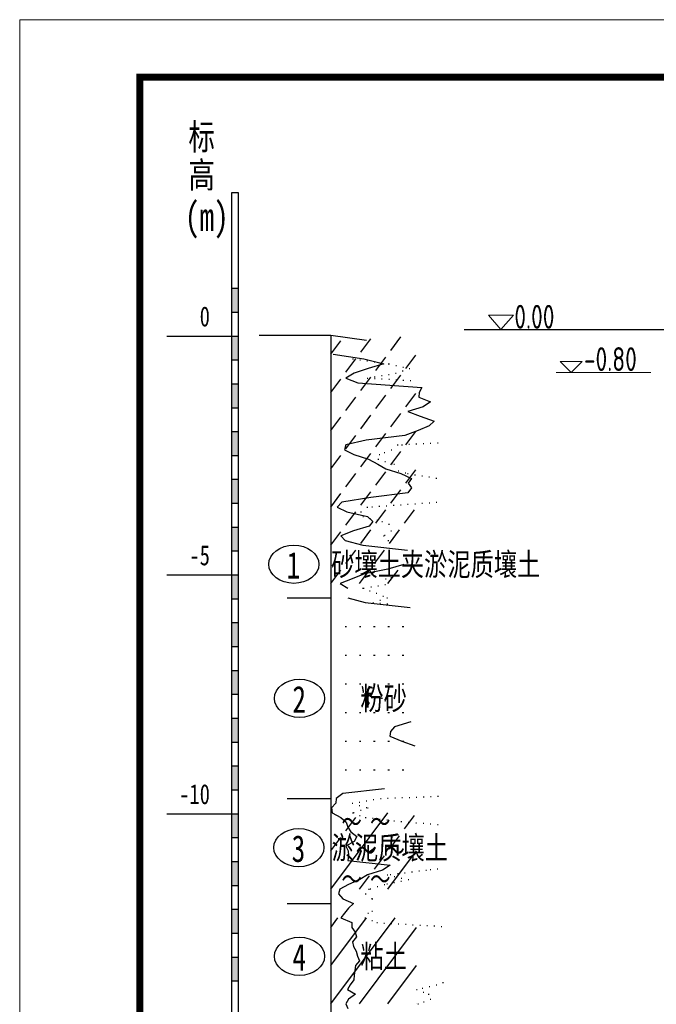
# Model space of a CAD drawing. Header units: inches. Extents: x 112594 to 193184, y 44995 to 116598.
# Tile 105 of 153: x 141724 to 143058, y 111778 to 113839. Entities that reach past the tile are written whole.
import ezdxf
from ezdxf.enums import TextEntityAlignment as Align

# ---------------------------------------------------------------- set-up
doc = ezdxf.new("R2010")
doc.units = ezdxf.units.IN
doc.header["$MEASUREMENT"] = 0
doc.layers.get('0').update_dxf_attribs({"lineweight": 15})
doc.layers.add('BM1', color=7, linetype='Continuous', lineweight=15)
doc.layers.add('尺寸细线', color=4, linetype='Continuous', lineweight=18)
doc.layers.add('LOCKUP', color=7, linetype='Continuous')
doc.styles.add('HZTXT', font='tssdeng.shx', dxfattribs={"width": 0.75, "bigfont": 'hztxt.shx'})
doc.styles.add('宋体', font='SIMFANG.TTF', dxfattribs={"width": 0.8, "height": 3.5})

# ---------------------------------------------------------------- blocks, each defined once
blk = doc.blocks.new('g')
at = {"ltscale": 2}
for p, q in [((-15.4, 0), (-30.8, 15.3)), ((-30.8, 15.3), (0, 15.3)), ((0, 15.3), (-15.4, 0))]:
    blk.add_line(p, q, dxfattribs=at)

msp = doc.modelspace()

# ---------------------------------------------------------------- linework, layer by layer
msp.add_line((142847.91957, 113100.00694), (143045.96234, 113100.00694))
at = {"layer": 'BM1', "linetype": 'Continuous'}
for p, q in [((148088.08305, 113838.71974), (141723.84056, 113838.71974)), ((141723.84056, 113838.71974), (141723.84056, 109338.26515))]:
    msp.add_line(p, q, dxfattribs=at)
at = {"layer": 'BM1', "color": 0, "linetype": 'Continuous', "const_width": 14.99847}
msp.add_lwpolyline([(141975.60671, 109413.2575), (141975.60671, 113718.26826), (148013.0907, 113718.26826), (148013.0907, 109413.2575)], close=True, dxfattribs=at)
at = {"layer": 'LOCKUP', "color": 8}
for p, q in [((142182.36835, 113476.52939), (142167.36835, 113476.52939)), ((142167.36835, 113476.52939), (142167.36835, 110276.52939)), ((142182.36835, 110276.52939), (142182.36835, 113476.52939)), ((142167.36835, 113276.52939), (142182.36835, 113276.52939)), ((142167.36835, 113226.52939), (142182.36835, 113226.52939)), ((142032.36835, 113176.52939), (142182.36835, 113176.52939)), ((142225.42111, 113178.52939), (142375.42111, 113178.52939)), ((142375.42111, 113178.52939), (142375.42111, 110658.52939)), ((142375.42111, 113178.52939), (142450.42111, 113168.09572)), ((142375.42111, 113138.52939), (142396.42111, 113166.52939)), ((142438.42111, 113142.52939), (142459.42111, 113170.52939)), ((142501.42111, 113146.52939), (142522.42111, 113174.52939)), ((142167.36835, 113126.52939), (142182.36835, 113126.52939)), ((142380.42111, 113138.52939), (142444.92111, 113128.52939)), ((142406.92111, 113100.52939), (142427.92111, 113128.52939)), ((142421.42111, 113128.52939), (142422.92111, 113128.52939)), ((142436.34764, 113126.55239), (142437.84764, 113126.55239)), ((142444.92111, 113128.52939), (142486.42111, 113118.52939)), ((142451.27417, 113124.57539), (142452.77417, 113124.57539)), ((142486.42111, 113118.52939), (142453.92111, 113108.52939)), ((142466.20071, 113122.59839), (142467.70071, 113122.59839)), ((142469.92111, 113104.52939), (142490.92111, 113132.52939)), ((142481.12724, 113120.62139), (142482.62724, 113120.62139)), ((142496.05377, 113118.64419), (142497.55377, 113118.64419)), ((142496.92111, 113118.52939), (142498.42111, 113118.52939)), ((142532.92111, 113108.52939), (142553.92111, 113136.52939)), ((142424.42111, 113098.52939), (142407.42111, 113088.52939)), ((142453.92111, 113108.52939), (142424.42111, 113098.52939)), ((142511.42111, 113098.52939), (142512.92111, 113098.52939)), ((142511.69802, 113115.09299), (142513.19802, 113115.09299)), ((142525.41499, 113103.43959), (142526.91499, 113103.43959)), ((142526.47493, 113111.65639), (142527.97493, 113111.65639)), ((142539.92111, 113108.52939), (142541.42111, 113108.52939)), ((142375.42111, 113058.52939), (142396.42111, 113086.52939)), ((142407.42111, 113088.52939), (142432.42111, 113078.52939)), ((142432.42111, 113078.52939), (142566.42111, 113068.52939)), ((142438.42111, 113062.52939), (142459.42111, 113090.52939)), ((142451.92111, 113088.52939), (142453.42111, 113088.52939)), ((142466.7744, 113091.02579), (142468.2744, 113091.02579)), ((142466.90766, 113087.68279), (142468.40766, 113087.68279)), ((142481.65664, 113093.52699), (142483.15664, 113093.52699)), ((142481.89421, 113086.83599), (142483.39421, 113086.83599)), ((142496.53887, 113096.02819), (142498.03887, 113096.02819)), ((142496.88076, 113085.98939), (142498.38076, 113085.98939)), ((142501.42111, 113066.52939), (142522.42111, 113094.52939)), ((142511.86732, 113085.14259), (142513.36732, 113085.14259)), ((142526.85387, 113084.29599), (142528.35387, 113084.29599)), ((142541.84042, 113083.44919), (142543.34042, 113083.44919)), ((142167.36835, 113076.52939), (142182.36835, 113076.52939)), ((142532.92111, 113028.52939), (142553.92111, 113056.52939)), ((142560.42111, 113058.52939), (142559.92111, 113048.52939)), ((142566.42111, 113068.52939), (142560.42111, 113058.52939)), ((142406.92111, 113020.52939), (142427.92111, 113048.52939)), ((142469.92111, 113024.52939), (142490.92111, 113052.52939)), ((142559.92111, 113048.52939), (142584.42111, 113038.52939)), ((142584.42111, 113038.52939), (142568.92111, 113028.52939)), ((142167.36835, 113026.52939), (142182.36835, 113026.52939)), ((142568.92111, 113028.52939), (142536.92111, 113018.52939)), ((142536.92111, 113018.52939), (142562.92111, 113008.52939)), ((142375.42111, 112978.52939), (142396.42111, 113006.52939)), ((142438.42111, 112982.52939), (142459.42111, 113010.52939)), ((142501.42111, 112986.52939), (142522.42111, 113014.52939)), ((142562.92111, 113008.52939), (142591.92111, 112998.52939)), ((142591.92111, 112998.52939), (142581.92111, 112988.52939)), ((142167.36835, 112976.52939), (142182.36835, 112976.52939)), ((142558.42111, 112978.52939), (142530.92111, 112968.52939)), ((142532.92111, 112948.52939), (142553.92111, 112976.52939)), ((142581.92111, 112988.52939), (142558.42111, 112978.52939)), ((142406.92111, 112940.52939), (142427.92111, 112968.52939)), ((142449.42111, 112958.52939), (142406.92111, 112948.52939)), ((142530.92111, 112968.52939), (142449.42111, 112958.52939)), ((142469.92111, 112944.52939), (142490.92111, 112972.52939)), ((142406.92111, 112948.52939), (142404.42111, 112938.52939)), ((142404.42111, 112938.52939), (142423.92111, 112928.52939)), ((142487.55371, 112932.78239), (142489.05371, 112932.78239)), ((142501.42111, 112906.52939), (142522.42111, 112934.52939)), ((142501.92111, 112938.52939), (142503.42111, 112938.52939)), ((142501.92832, 112938.53499), (142503.42832, 112938.53499)), ((142514.92111, 112948.52939), (142516.42111, 112948.52939)), ((142524.06266, 112949.01299), (142525.56266, 112949.01299)), ((142539.05087, 112949.80619), (142540.55087, 112949.80619)), ((142554.03907, 112950.59919), (142555.53907, 112950.59919)), ((142569.02727, 112951.39219), (142570.52727, 112951.39219)), ((142584.01548, 112952.18519), (142585.51548, 112952.18519)), ((142599.00368, 112952.97819), (142600.50368, 112952.97819)), ((142167.36835, 112926.52939), (142182.36835, 112926.52939)), ((142375.42111, 112898.52939), (142396.42111, 112926.52939)), ((142423.92111, 112928.52939), (142454.42111, 112918.52939)), ((142438.42111, 112902.52939), (142459.42111, 112930.52939)), ((142454.42111, 112918.52939), (142474.42111, 112908.52939)), ((142474.42111, 112918.52939), (142475.92111, 112918.52939)), ((142476.92111, 112928.52939), (142478.42111, 112928.52939)), ((142489.0481, 112914.09699), (142490.5481, 112914.09699)), ((142469.92111, 112864.52939), (142490.92111, 112892.52939)), ((142474.42111, 112908.52939), (142490.92111, 112898.52939)), ((142490.92111, 112898.52939), (142522.42111, 112888.52939)), ((142503.67509, 112909.66459), (142505.17509, 112909.66459)), ((142507.42111, 112908.52939), (142508.92111, 112908.52939)), ((142516.57875, 112894.28079), (142518.07875, 112894.28079)), ((142532.92111, 112868.52939), (142553.92111, 112896.52939)), ((142167.36835, 112876.52939), (142182.36835, 112876.52939)), ((142406.92111, 112860.52939), (142427.92111, 112888.52939)), ((142522.42111, 112888.52939), (142544.92111, 112878.52939)), ((142531.2364, 112890.03219), (142532.7364, 112890.03219)), ((142536.42111, 112888.52939), (142537.92111, 112888.52939)), ((142544.92111, 112878.52939), (142537.92111, 112868.52939)), ((142551.32072, 112886.21939), (142552.82072, 112886.21939)), ((142566.22033, 112883.90939), (142567.72033, 112883.90939)), ((142581.11994, 112881.59939), (142582.61994, 112881.59939)), ((142596.01955, 112879.28939), (142597.51955, 112879.28939)), ((142438.42111, 112822.52939), (142459.42111, 112850.52939)), ((142501.42111, 112826.52939), (142522.42111, 112854.52939)), ((142544.42111, 112858.52939), (142536.92111, 112848.52939)), ((142537.92111, 112868.52939), (142544.42111, 112858.52939)), ((142375.42111, 112818.52939), (142396.42111, 112846.52939)), ((142459.42111, 112838.52939), (142398.92111, 112828.52939)), ((142536.92111, 112848.52939), (142459.42111, 112838.52939)), ((142167.36835, 112826.52939), (142182.36835, 112826.52939)), ((142398.92111, 112828.52939), (142388.92111, 112818.52939)), ((142388.92111, 112818.52939), (142408.92111, 112808.52939)), ((142451.42111, 112818.52939), (142452.92111, 112818.52939)), ((142461.60133, 112819.23139), (142463.10133, 112819.23139)), ((142469.92111, 112784.52939), (142490.92111, 112812.52939)), ((142476.58131, 112820.26459), (142478.08131, 112820.26459)), ((142491.56128, 112821.29759), (142493.06128, 112821.29759)), ((142506.54126, 112822.33079), (142508.04126, 112822.33079)), ((142521.52123, 112823.36379), (142523.02123, 112823.36379)), ((142529.92111, 112784.52939), (142550.92111, 112812.52939)), ((142536.50121, 112824.39699), (142538.00121, 112824.39699)), ((142551.48118, 112825.42999), (142552.98118, 112825.42999)), ((142566.46116, 112826.46319), (142567.96116, 112826.46319)), ((142581.44113, 112827.49619), (142582.94113, 112827.49619)), ((142596.42111, 112828.52939), (142597.92111, 112828.52939)), ((142406.92111, 112780.52939), (142427.92111, 112808.52939)), ((142408.92111, 112808.52939), (142452.42111, 112798.52939)), ((142437.92111, 112808.52939), (142439.42111, 112808.52939)), ((142438.30875, 112808.81659), (142439.80875, 112808.81659)), ((142442.42111, 112798.52939), (142443.92111, 112798.52939)), ((142452.42111, 112798.52939), (142463.92111, 112788.52939)), ((142463.92111, 112788.52939), (142455.92111, 112778.52939)), ((142457.16419, 112794.84359), (142458.66419, 112794.84359)), ((142471.90727, 112791.15779), (142473.40727, 112791.15779)), ((142482.42111, 112788.52939), (142483.92111, 112788.52939)), ((142167.36835, 112776.52939), (142182.36835, 112776.52939)), ((142422.92111, 112768.52939), (142396.42111, 112758.52939)), ((142455.92111, 112778.52939), (142422.92111, 112768.52939)), ((142438.42111, 112742.52939), (142459.42111, 112770.52939)), ((142496.76411, 112782.67519), (142498.26411, 112782.67519)), ((142498.42111, 112742.52939), (142519.42111, 112770.52939)), ((142501.42111, 112768.52939), (142502.92111, 112768.52939)), ((142375.42111, 112738.52939), (142396.42111, 112766.52939)), ((142396.42111, 112758.52939), (142405.42111, 112748.52939)), ((142405.42111, 112748.52939), (142442.42111, 112738.52939)), ((142485.92111, 112758.52939), (142487.42111, 112758.52939)), ((142487.91872, 112759.81819), (142489.41872, 112759.81819)), ((142495.42111, 112748.52939), (142496.92111, 112748.52939)), ((142167.36835, 112726.52939), (142182.36835, 112726.52939)), ((142406.92111, 112700.52939), (142427.92111, 112728.52939)), ((142442.42111, 112738.52939), (142536.42111, 112728.52939)), ((142466.92111, 112700.52939), (142487.92111, 112728.52939)), ((142375.42111, 112658.52939), (142396.42111, 112686.52939)), ((142435.42111, 112658.52939), (142456.42111, 112686.52939)), ((142495.42111, 112688.52939), (142446.42111, 112678.52939)), ((142528.92111, 112698.52939), (142495.42111, 112688.52939)), ((142495.42111, 112658.52939), (142516.42111, 112686.52939)), ((142032.36835, 112676.52939), (142182.36835, 112676.52939)), ((142420.42111, 112668.52939), (142395.42111, 112658.52939)), ((142446.42111, 112678.52939), (142420.42111, 112668.52939)), ((142489.92111, 112668.52939), (142491.42111, 112668.52939)), ((142501.41079, 112671.33179), (142502.91079, 112671.33179)), ((142395.42111, 112658.52939), (142411.42111, 112648.52939)), ((142441.92111, 112648.52939), (142443.42111, 112648.52939)), ((142444.35534, 112648.92199), (142445.85534, 112648.92199)), ((142459.24678, 112651.32379), (142460.74678, 112651.32379)), ((142474.13823, 112653.72579), (142475.63823, 112653.72579)), ((142489.02967, 112656.12759), (142490.52967, 112656.12759)), ((142167.36835, 112626.52939), (142182.36835, 112626.52939)), ((142284.29611, 112628.52939), (142375.42111, 112628.52939)), ((142411.42111, 112628.52939), (142447.92111, 112618.52939)), ((142456.42723, 112643.43959), (142457.92723, 112643.43959)), ((142470.42111, 112638.52939), (142471.92111, 112638.52939)), ((142478.38358, 112623.60139), (142479.88358, 112623.60139)), ((142484.65136, 112632.20479), (142486.15136, 112632.20479)), ((142492.92111, 112628.52939), (142494.42111, 112628.52939)), ((142447.92111, 112618.52939), (142541.92111, 112608.52939)), ((142463.42111, 112618.52939), (142464.92111, 112618.52939)), ((142463.84605, 112618.67339), (142465.34605, 112618.67339)), ((142478.38698, 112617.18119), (142479.88698, 112617.18119)), ((142493.35286, 112615.83279), (142494.85286, 112615.83279)), ((142167.36835, 112576.52939), (142182.36835, 112576.52939)), ((142405.42111, 112568.52939), (142408.42111, 112568.52939)), ((142435.42111, 112568.52939), (142438.42111, 112568.52939)), ((142465.42111, 112568.52939), (142468.42111, 112568.52939)), ((142495.42111, 112568.52939), (142498.42111, 112568.52939)), ((142525.42111, 112568.52939), (142528.42111, 112568.52939)), ((142167.36835, 112526.52939), (142182.36835, 112526.52939)), ((142405.42111, 112508.52939), (142408.42111, 112508.52939)), ((142435.42111, 112508.52939), (142438.42111, 112508.52939)), ((142465.42111, 112508.52939), (142468.42111, 112508.52939)), ((142495.42111, 112508.52939), (142498.42111, 112508.52939)), ((142525.42111, 112508.52939), (142528.42111, 112508.52939)), ((142167.36835, 112476.52939), (142182.36835, 112476.52939)), ((142405.42111, 112448.52939), (142408.42111, 112448.52939)), ((142435.42111, 112448.52939), (142438.42111, 112448.52939)), ((142465.42111, 112448.52939), (142468.42111, 112448.52939)), ((142495.42111, 112448.52939), (142498.42111, 112448.52939)), ((142525.42111, 112448.52939), (142528.42111, 112448.52939)), ((142167.36835, 112426.52939), (142182.36835, 112426.52939)), ((142480.0708, 112418.97539), (142481.5708, 112418.97539)), ((142482.14495, 112418.52939), (142483.64495, 112418.52939)), ((142167.36835, 112376.52939), (142182.36835, 112376.52939)), ((142405.42111, 112388.52939), (142408.42111, 112388.52939)), ((142435.42111, 112388.52939), (142438.42111, 112388.52939)), ((142465.42111, 112388.52939), (142468.42111, 112388.52939)), ((142495.42111, 112388.52939), (142498.42111, 112388.52939)), ((142525.42111, 112388.52939), (142528.42111, 112388.52939)), ((142508.92111, 112358.52939), (142500.42111, 112348.52939)), ((142543.42111, 112368.52939), (142508.92111, 112358.52939)), ((142500.42111, 112348.52939), (142499.42111, 112338.52939)), ((142499.42111, 112338.52939), (142524.42111, 112328.52939)), ((142167.36835, 112326.52939), (142182.36835, 112326.52939)), ((142405.42111, 112328.52939), (142408.42111, 112328.52939)), ((142435.42111, 112328.52939), (142438.42111, 112328.52939)), ((142465.42111, 112328.52939), (142468.42111, 112328.52939)), ((142495.42111, 112328.52939), (142498.42111, 112328.52939)), ((142524.42111, 112328.52939), (142551.42111, 112318.52939)), ((142525.42111, 112328.52939), (142528.42111, 112328.52939)), ((142167.36835, 112276.52939), (142182.36835, 112276.52939)), ((142405.42111, 112268.52939), (142408.42111, 112268.52939)), ((142435.42111, 112268.52939), (142438.42111, 112268.52939)), ((142465.42111, 112268.52939), (142468.42111, 112268.52939)), ((142495.42111, 112268.52939), (142498.42111, 112268.52939)), ((142525.42111, 112268.52939), (142528.42111, 112268.52939)), ((142167.36835, 112226.52939), (142182.36835, 112226.52939)), ((142400.92111, 112218.52939), (142386.92111, 112208.52939)), ((142488.42111, 112228.52939), (142400.92111, 112218.52939)), ((142554.4963, 112211.30999), (142555.9963, 112211.30999)), ((142569.49051, 112211.86539), (142570.99051, 112211.86539)), ((142284.29611, 112208.52939), (142375.42111, 112208.52939)), ((142385.92111, 112198.52939), (142377.42111, 112188.52939)), ((142386.92111, 112208.52939), (142385.92111, 112198.52939)), ((142420.42111, 112198.52939), (142421.92111, 112198.52939)), ((142434.78034, 112200.96319), (142436.28034, 112200.96319)), ((142435.02535, 112193.96559), (142436.52535, 112193.96559)), ((142449.6606, 112203.48519), (142451.1606, 112203.48519)), ((142464.54085, 112206.00739), (142466.04085, 112206.00739)), ((142479.42111, 112208.52939), (142480.92111, 112208.52939)), ((142479.52521, 112208.53319), (142481.02521, 112208.53319)), ((142494.51943, 112209.08859), (142496.01943, 112209.08859)), ((142509.51365, 112209.64399), (142511.01365, 112209.64399)), ((142524.50786, 112210.19919), (142526.00786, 112210.19919)), ((142539.50208, 112210.75459), (142541.00208, 112210.75459)), ((142032.36835, 112176.52939), (142182.36835, 112176.52939)), ((142375.42111, 112018.52939), (142495.42111, 112178.52939)), ((142375.42111, 112178.52939), (142375.42111, 112178.52939)), ((142377.42111, 112188.52939), (142378.42111, 112178.52939)), ((142378.42111, 112178.52939), (142396.42111, 112168.52939)), ((142421.42111, 112178.52939), (142422.92111, 112178.52939)), ((142423.26234, 112179.12339), (142424.76234, 112179.12339)), ((142435.8542, 112173.08299), (142437.3542, 112173.08299)), ((142437.84173, 112183.82639), (142439.34173, 112183.82639)), ((142449.6296, 112189.40179), (142451.1296, 112189.40179)), ((142452.42111, 112188.52939), (142453.92111, 112188.52939)), ((142529.92111, 112144.52939), (142550.92111, 112172.52939)), ((142396.42111, 112168.52939), (142407.92111, 112158.52939)), ((142406.92111, 112140.52939), (142427.92111, 112168.52939)), ((142407.92111, 112158.52939), (142411.42111, 112148.52939)), ((142447.92111, 112168.52939), (142449.42111, 112168.52939)), ((142462.87042, 112166.88659), (142464.37042, 112166.88659)), ((142477.81973, 112165.24379), (142479.31973, 112165.24379)), ((142492.76905, 112163.60099), (142494.26905, 112163.60099)), ((142507.71836, 112161.95819), (142509.21836, 112161.95819)), ((142522.66767, 112160.31539), (142524.16767, 112160.31539)), ((142537.61699, 112158.67279), (142539.11699, 112158.67279)), ((142538.92111, 112158.52939), (142540.42111, 112158.52939)), ((142553.89963, 112157.45959), (142555.39963, 112157.45959)), ((142568.87815, 112156.38959), (142570.37815, 112156.38959)), ((142411.42111, 112148.52939), (142417.92111, 112138.52939)), ((142417.92111, 112138.52939), (142430.42111, 112128.52939)), ((142498.42111, 112102.52939), (142519.42111, 112130.52939)), ((142167.36835, 112126.52939), (142182.36835, 112126.52939)), ((142375.42111, 112098.52939), (142396.42111, 112126.52939)), ((142424.42111, 112118.52939), (142407.42111, 112108.52939)), ((142407.42111, 112108.52939), (142411.92111, 112098.52939)), ((142430.42111, 112128.52939), (142424.42111, 112118.52939)), ((142412.42111, 112088.52939), (142411.42111, 112078.52939)), ((142411.92111, 112098.52939), (142412.42111, 112088.52939)), ((142466.92111, 112060.52939), (142487.92111, 112088.52939)), ((142495.42111, 112018.52939), (142555.42111, 112098.52939)), ((142167.36835, 112076.52939), (142182.36835, 112076.52939)), ((142411.42111, 112078.52939), (142499.92111, 112068.52939)), ((142499.92111, 112068.52939), (142483.92111, 112058.52939)), ((142435.42111, 112018.52939), (142456.42111, 112046.52939)), ((142452.42111, 112048.52939), (142436.42111, 112038.52939)), ((142483.92111, 112058.52939), (142452.42111, 112048.52939)), ((142493.42111, 112048.52939), (142494.92111, 112048.52939)), ((142500.23667, 112049.36559), (142501.73667, 112049.36559)), ((142515.17356, 112051.19839), (142516.67356, 112051.19839)), ((142530.11045, 112053.03119), (142531.61045, 112053.03119)), ((142545.04733, 112054.86399), (142546.54733, 112054.86399)), ((142559.98422, 112056.69659), (142561.48422, 112056.69659)), ((142574.92111, 112058.52939), (142576.42111, 112058.52939)), ((142167.36835, 112026.52939), (142182.36835, 112026.52939)), ((142412.42111, 112028.52939), (142394.42111, 112018.52939)), ((142436.42111, 112038.52939), (142412.42111, 112028.52939)), ((142487.42111, 112028.52939), (142488.92111, 112028.52939)), ((142492.91897, 112029.62899), (142494.41897, 112029.62899)), ((142507.75302, 112032.59579), (142509.25302, 112032.59579)), ((142508.20783, 112045.16879), (142509.70783, 112045.16879)), ((142522.58706, 112035.56259), (142524.08706, 112035.56259)), ((142522.99456, 112041.80819), (142524.49456, 112041.80819)), ((142537.42111, 112038.52939), (142538.92111, 112038.52939)), ((142394.42111, 112018.52939), (142391.42111, 112008.52939)), ((142391.42111, 112008.52939), (142400.92111, 111998.52939)), ((142447.92111, 112008.52939), (142449.42111, 112008.52939)), ((142454.92111, 112018.52939), (142456.42111, 112018.52939)), ((142458.18937, 112019.53499), (142459.68937, 112019.53499)), ((142472.80524, 112024.03219), (142474.30524, 112024.03219)), ((142284.29611, 111988.52939), (142375.42111, 111988.52939)), ((142400.92111, 111998.52939), (142422.92111, 111988.52939)), ((142422.92111, 111988.52939), (142412.92111, 111978.52939)), ((142461.14331, 111999.08499), (142462.64331, 111999.08499)), ((142461.92111, 111998.52939), (142463.42111, 111998.52939)), ((142167.36835, 111976.52939), (142182.36835, 111976.52939)), ((142404.42111, 111968.52939), (142396.42111, 111958.52939)), ((142412.92111, 111978.52939), (142404.42111, 111968.52939)), ((142453.42111, 111968.52939), (142454.92111, 111968.52939)), ((142461.69086, 111972.20479), (142463.19086, 111972.20479)), ((142375.42111, 111778.52939), (142510.42111, 111958.52939)), ((142375.42111, 111858.52939), (142450.42111, 111958.52939)), ((142375.42111, 111938.52939), (142390.42111, 111958.52939)), ((142396.42111, 111958.52939), (142419.42111, 111948.52939)), ((142419.42111, 111948.52939), (142419.42111, 111938.52939)), ((142446.92111, 111958.52939), (142448.42111, 111958.52939)), ((142461.2885, 111952.78239), (142462.7885, 111952.78239)), ((142471.92111, 111948.52939), (142473.42111, 111948.52939)), ((142486.90687, 111947.65819), (142488.40687, 111947.65819)), ((142501.89263, 111946.78679), (142503.39263, 111946.78679)), ((142516.87839, 111945.91559), (142518.37839, 111945.91559)), ((142531.86415, 111945.04439), (142533.36415, 111945.04439)), ((142546.84991, 111944.17299), (142548.34991, 111944.17299)), ((142561.83567, 111943.30179), (142563.33567, 111943.30179)), ((142167.36835, 111926.52939), (142182.36835, 111926.52939)), ((142419.42111, 111938.52939), (142426.42111, 111928.52939)), ((142426.42111, 111928.52939), (142429.42111, 111918.52939)), ((142435.42111, 111778.52939), (142555.42111, 111938.52939)), ((142576.82143, 111942.43059), (142578.32143, 111942.43059)), ((142429.42111, 111918.52939), (142420.92111, 111908.52939)), ((142420.92111, 111908.52939), (142423.42111, 111898.52939)), ((142423.42111, 111898.52939), (142428.92111, 111888.52939)), ((142428.92111, 111888.52939), (142431.92111, 111878.52939)), ((142167.36835, 111876.52939), (142182.36835, 111876.52939)), ((142435.92111, 111868.52939), (142427.42111, 111858.52939)), ((142431.92111, 111878.52939), (142435.92111, 111868.52939)), ((142425.92111, 111848.52939), (142424.42111, 111838.52939)), ((142427.42111, 111858.52939), (142425.92111, 111848.52939)), ((142495.42111, 111778.52939), (142555.42111, 111858.52939)), ((142167.36835, 111826.52939), (142182.36835, 111826.52939)), ((142423.92111, 111828.52939), (142416.42111, 111818.52939)), ((142424.42111, 111838.52939), (142423.92111, 111828.52939)), ((142416.42111, 111818.52939), (142410.92111, 111808.52939)), ((142410.92111, 111808.52939), (142427.42111, 111798.52939)), ((142554.92111, 111808.52939), (142556.42111, 111808.52939)), ((142566.89934, 111811.41579), (142568.39934, 111811.41579)), ((142569.2885, 111802.78239), (142570.7885, 111802.78239)), ((142412.92111, 111788.52939), (142407.42111, 111778.52939)), ((142407.42111, 111778.52939), (142411.42111, 111768.52939)), ((142427.42111, 111798.52939), (142412.92111, 111788.52939)), ((142555.42111, 111778.52939), (142555.42111, 111778.52939)), ((142557.92111, 111778.52939), (142559.42111, 111778.52939)), ((142569.50875, 111782.98619), (142571.00875, 111782.98619))]:
    msp.add_line(p, q, dxfattribs=at)
at = {"layer": 'LOCKUP'}
for p, q in [((142584.48473, 112212.42059), (142585.98473, 112212.42059)), ((142599.47894, 112212.97599), (142600.97894, 112212.97599)), ((142583.85667, 112155.31979), (142585.35667, 112155.31979)), ((142598.8352, 112154.24979), (142600.3352, 112154.24979)), ((142583.72183, 112059.58339), (142585.22183, 112059.58339)), ((142598.66168, 112061.37259), (142600.16168, 112061.37259)), ((142591.80719, 111941.55919), (142593.30719, 111941.55919)), ((142606.79295, 111940.68799), (142608.29295, 111940.68799)), ((142609.93189, 111823.35459), (142611.43189, 111823.35459)), ((142581.66022, 111814.97259), (142583.16022, 111814.97259)), ((142596.42111, 111818.52939), (142597.92111, 111818.52939)), ((142579.92111, 111798.52939), (142581.42111, 111798.52939)), ((142583.92111, 111788.52939), (142585.42111, 111788.52939))]:
    msp.add_line(p, q, dxfattribs=at)
msp.add_lwpolyline([(142655.2978, 113190.00694), (143155.2978, 113190.00694)], dxfattribs=at)
at = {"layer": 'LOCKUP', "color": 8}
for centre, start_param, end_param in [((142298.14495, 112698.77939), 3.1415926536, 9.4247779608), ((142308.57019, 112105.52939), 1.5707963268, 7.853981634)]:
    msp.add_ellipse(centre, major_axis=(-52.5, 0), ratio=0.7619047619, start_param=start_param, end_param=end_param, dxfattribs=at)
for centre in [(142310.14495, 112418.02939), (142310.14495, 111878.02939)]:
    msp.add_ellipse(centre, major_axis=(52.5, 0), ratio=0.7619047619, dxfattribs=at)
for points in [[(142167.36835, 113276.52939), (142182.36835, 113276.52939), (142167.36835, 113226.52939), (142182.36835, 113226.52939)], [(142167.36835, 113176.52939), (142182.36835, 113176.52939), (142167.36835, 113126.52939), (142182.36835, 113126.52939)], [(142167.36835, 113076.52939), (142182.36835, 113076.52939), (142167.36835, 113026.52939), (142182.36835, 113026.52939)], [(142167.36835, 112976.52939), (142182.36835, 112976.52939), (142167.36835, 112926.52939), (142182.36835, 112926.52939)], [(142167.36835, 112876.52939), (142182.36835, 112876.52939), (142167.36835, 112826.52939), (142182.36835, 112826.52939)], [(142167.36835, 112776.52939), (142182.36835, 112776.52939), (142167.36835, 112726.52939), (142182.36835, 112726.52939)], [(142167.36835, 112676.52939), (142182.36835, 112676.52939), (142167.36835, 112626.52939), (142182.36835, 112626.52939)], [(142167.36835, 112576.52939), (142182.36835, 112576.52939), (142167.36835, 112526.52939), (142182.36835, 112526.52939)], [(142167.36835, 112476.52939), (142182.36835, 112476.52939), (142167.36835, 112426.52939), (142182.36835, 112426.52939)], [(142167.36835, 112376.52939), (142182.36835, 112376.52939), (142167.36835, 112326.52939), (142182.36835, 112326.52939)], [(142167.36835, 112276.52939), (142182.36835, 112276.52939), (142167.36835, 112226.52939), (142182.36835, 112226.52939)], [(142167.36835, 112176.52939), (142182.36835, 112176.52939), (142167.36835, 112126.52939), (142182.36835, 112126.52939)], [(142167.36835, 112076.52939), (142182.36835, 112076.52939), (142167.36835, 112026.52939), (142182.36835, 112026.52939)], [(142167.36835, 111976.52939), (142182.36835, 111976.52939), (142167.36835, 111926.52939), (142182.36835, 111926.52939)], [(142167.36835, 111876.52939), (142182.36835, 111876.52939), (142167.36835, 111826.52939), (142182.36835, 111826.52939)]]:
    msp.add_solid(points, dxfattribs=at)
at = {"layer": '尺寸细线', "color": 3}
msp.add_lwpolyline([(142732.09469, 113190.00694), (142758.07543, 113220.00691), (142706.11396, 113220.00691)], close=True, dxfattribs=at)

# ---------------------------------------------------------------- block references
at = {"xscale": 1.5, "yscale": 1.5, "zscale": 1.5}
msp.add_blockref('g', (142902.54563, 113100.00694), dxfattribs=at)

# ---------------------------------------------------------------- texts
at = {"layer": 'LOCKUP', "color": 8, "style": '宋体', "width": 0.75}
for s, height, p in [('标', 54.4, (142077.36835, 113566.52939)), ('高', 54.4, (142077.36835, 113486.52939)), ('(m)', 60, (142069.86835, 113396.52939)), ('砂壤土夹淤泥质壤土', 47.6, (142376.34388, 112674.77939)), ('1', 56, (142283.14495, 112668.77939)), ('2', 56, (142295.14495, 112388.02939)), ('粉砂', 47.6, (142437.64495, 112394.02939)), ('f', 42, (142442.92111, 112398.52939)), ('～', 42, (142397.92111, 112138.52939)), ('～', 42, (142457.92111, 112138.52939)), ('3', 56, (142293.57019, 112075.52939)), ('淤泥质壤土', 47.6, (142377.64495, 112081.52939)), ('～', 42, (142427.92111, 112078.52939)), ('～', 42, (142487.92111, 112078.52939)), ('～', 42, (142397.92111, 112018.52939)), ('～', 42, (142457.92111, 112018.52939)), ('4', 56, (142295.14495, 111848.02939)), ('粘土', 47.6, (142437.64495, 111854.02939))]:
    msp.add_text(s, height=height, dxfattribs=at).set_placement(p)
for s, p in [('0', (142122.36835, 113196.52939)), ('-5', (142122.36835, 112696.52939)), ('-10', (142122.36835, 112196.52939))]:
    msp.add_text(s, height=42, dxfattribs=at).set_placement(p, align=Align.RIGHT)
at = {"layer": '尺寸细线', "color": 3, "style": 'HZTXT', "width": 0.75}
for s, p in [('0.00', (142760.15646, 113191.83602)), ('-0.80', (142905.87684, 113103.1848))]:
    msp.add_text(s, height=49.99995, dxfattribs=at).set_placement(p)

doc.saveas('drawing.dxf')
